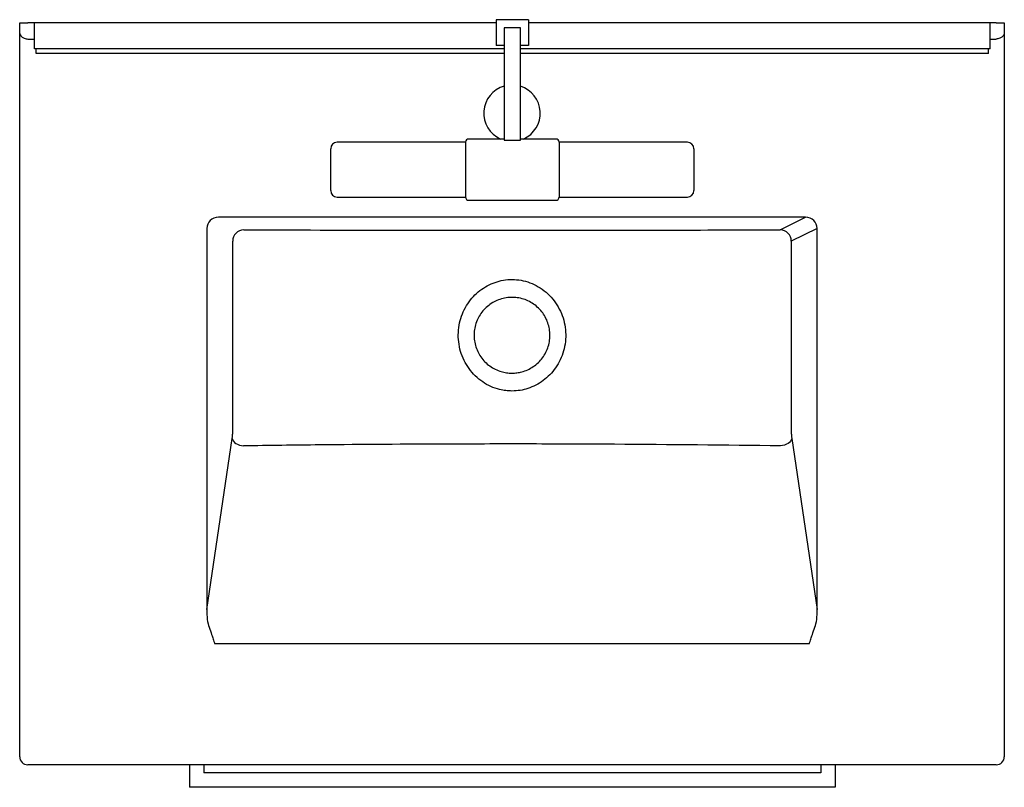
# Model space of a CAD drawing. Header units: millimetres. Extents: x 2888.014 to 2888.624, y 2563.006 to 2563.482.
import ezdxf

# ---------------------------------------------------------------- set-up
doc = ezdxf.new("R2010")
doc.units = ezdxf.units.MM
doc.layers.add('SANINDUSA', color=3, linetype='Continuous')

msp = doc.modelspace()

# ---------------------------------------------------------------- linework, layer by layer
at = {"layer": 'SANINDUSA'}
for p, q in [((2888.01422, 2563.47366), (2888.01422, 2563.48019)), ((2888.01422, 2563.48019), (2888.01922, 2563.48019)), ((2888.02339, 2563.48019), (2888.01922, 2563.48019)), ((2888.02339, 2563.46419), (2888.02339, 2563.48019)), ((2888.30939, 2563.48019), (2888.02339, 2563.48019)), ((2888.32939, 2563.48219), (2888.30939, 2563.48219)), ((2888.30939, 2563.48219), (2888.30939, 2563.46619)), ((2888.32439, 2563.47719), (2888.31439, 2563.47719)), ((2888.31439, 2563.47719), (2888.31439, 2563.40752)), ((2888.32439, 2563.40752), (2888.32439, 2563.47719)), ((2888.32939, 2563.48219), (2888.32939, 2563.46619)), ((2888.61539, 2563.48019), (2888.32939, 2563.48019)), ((2888.61539, 2563.46419), (2888.61539, 2563.48019)), ((2888.61922, 2563.48019), (2888.61539, 2563.48019)), ((2888.61922, 2563.48019), (2888.62422, 2563.48019)), ((2888.62422, 2563.48019), (2888.62422, 2563.47366)), ((2888.01422, 2563.46919), (2888.01422, 2563.47366)), ((2888.01922, 2563.47019), (2888.02339, 2563.47019)), ((2888.61539, 2563.47019), (2888.61922, 2563.47019)), ((2888.62422, 2563.47366), (2888.62422, 2563.46919)), ((2888.01422, 2563.02519), (2888.01422, 2563.46919)), ((2888.31439, 2563.46419), (2888.02339, 2563.46419)), ((2888.02439, 2563.46119), (2888.02439, 2563.46419)), ((2888.31439, 2563.46619), (2888.30939, 2563.46619)), ((2888.32939, 2563.46619), (2888.32439, 2563.46619)), ((2888.61539, 2563.46419), (2888.32439, 2563.46419)), ((2888.61439, 2563.46119), (2888.61439, 2563.46419)), ((2888.62422, 2563.46919), (2888.62422, 2563.02519)), ((2888.31439, 2563.46119), (2888.02439, 2563.46119)), ((2888.61439, 2563.46119), (2888.32439, 2563.46119)), ((2888.29039, 2563.40619), (2888.21089, 2563.40619)), ((2888.29039, 2563.40619), (2888.29039, 2563.37219)), ((2888.31439, 2563.40819), (2888.29239, 2563.40819)), ((2888.31439, 2563.40752), (2888.32439, 2563.40752)), ((2888.34639, 2563.40819), (2888.32439, 2563.40819)), ((2888.42789, 2563.40619), (2888.34839, 2563.40619)), ((2888.34839, 2563.40619), (2888.34839, 2563.37219)), ((2888.20689, 2563.37619), (2888.20689, 2563.40219)), ((2888.43189, 2563.40219), (2888.43189, 2563.37619)), ((2888.21089, 2563.37219), (2888.29039, 2563.37219)), ((2888.29239, 2563.37019), (2888.34639, 2563.37019)), ((2888.34839, 2563.37219), (2888.42789, 2563.37219)), ((2888.50109, 2563.35963), (2888.13735, 2563.35963)), ((2888.48535, 2563.35181), (2888.50109, 2563.35963)), ((2888.13024, 2563.35276), (2888.13024, 2563.11652)), ((2888.5082, 2563.35276), (2888.49224, 2563.34484)), ((2888.5082, 2563.11652), (2888.5082, 2563.35276)), ((2888.13024, 2563.11652), (2888.14591, 2563.22242)), ((2888.49253, 2563.22242), (2888.5082, 2563.11652)), ((2888.50335, 2563.09509), (2888.1351, 2563.09509)), ((2888.61922, 2563.02019), (2888.01922, 2563.02019)), ((2888.11939, 2563.02019), (2888.11939, 2563.00619)), ((2888.12829, 2563.02019), (2888.12829, 2563.01509)), ((2888.51049, 2563.02019), (2888.51049, 2563.01509)), ((2888.51939, 2563.02019), (2888.51939, 2563.00619)), ((2888.51049, 2563.01509), (2888.12829, 2563.01509)), ((2888.51939, 2563.00619), (2888.11939, 2563.00619))]:
    msp.add_line(p, q, dxfattribs=at)
at = {"layer": 'SANINDUSA', "flags": 128}
for points in [[(2888.14591, 2563.22242), (2888.14619, 2563.22161), (2888.14668, 2563.22082), (2888.14736, 2563.22009), (2888.14822, 2563.21943), (2888.14923, 2563.21887), (2888.15036, 2563.21842), (2888.15156, 2563.2181), (2888.1528, 2563.21792)], [(2888.49253, 2563.22242), (2888.49226, 2563.22161), (2888.49177, 2563.22082), (2888.49108, 2563.22009), (2888.49022, 2563.21943), (2888.48921, 2563.21887), (2888.48809, 2563.21842), (2888.48688, 2563.2181), (2888.48564, 2563.21792)]]:
    msp.add_lwpolyline(points, dxfattribs=at)
at = {"layer": 'SANINDUSA'}
for centre, radius, start, end in [((2888.31922, 2563.42419), 0.0175, 106.02966, 246.10449), ((2888.31922, 2563.42419), 0.0175, 293.89551, 72.82485), ((2888.21089, 2563.40219), 0.004, 90, 180), ((2888.29239, 2563.40619), 0.002, 90, 180), ((2888.34639, 2563.40619), 0.002, 0, 90), ((2888.42789, 2563.40219), 0.004, 0, 90), ((2888.21089, 2563.37619), 0.004, 180, 270), ((2888.42789, 2563.37619), 0.004, 270, 0), ((2888.29239, 2563.37219), 0.002, 180, 270), ((2888.34639, 2563.37219), 0.002, 270, 0), ((2888.15326, 2563.34476), 0.00706, 91.34042, 179.31825), ((2888.48518, 2563.34476), 0.00706, 0.68175, 88.65958), ((2888.01922, 2563.02519), 0.005, 180, 270), ((2888.61922, 2563.02519), 0.005, 270, 0)]:
    msp.add_arc(centre, radius, start, end, dxfattribs=at)
for centre, major_axis, ratio, start_param, end_param in [((2888.13756, 2563.35255), (0.00663, -0.00329), 0.945891, 2.038989, 3.59465), ((2888.50088, 2563.35255), (0.00663, 0.00329), 0.945891, 5.830128, 7.385789), ((2888.13756, 2563.11942), (0.00255, 0.01726), 0.401176, 1.798433, 2.574634), ((2888.50088, 2563.11942), (-0.00255, 0.01726), 0.401176, 3.708551, 4.484752)]:
    msp.add_ellipse(centre, major_axis=major_axis, ratio=ratio, start_param=start_param, end_param=end_param, dxfattribs=at)
for points, knots in [([(2888.01422, 2563.47366), (2888.01422, 2563.47366), (2888.01422, 2563.47364), (2888.01422, 2563.4736), (2888.01423, 2563.4735), (2888.01428, 2563.47321), (2888.01453, 2563.4726), (2888.01522, 2563.47182), (2888.01614, 2563.47113), (2888.01707, 2563.47062), (2888.0181, 2563.47025), (2888.0189, 2563.4702), (2888.01922, 2563.47019)], [0, 0, 0, 0, 0.001946, 0.011434, 0.03006, 0.079946, 0.227067, 0.464397, 0.599184, 0.708365, 0.879823, 1, 1, 1, 1]), ([(2888.62422, 2563.47366), (2888.62422, 2563.47366), (2888.62422, 2563.47364), (2888.62422, 2563.4736), (2888.62421, 2563.4735), (2888.62417, 2563.47321), (2888.62391, 2563.4726), (2888.62323, 2563.47182), (2888.62231, 2563.47113), (2888.62137, 2563.47062), (2888.62034, 2563.47025), (2888.61955, 2563.4702), (2888.61922, 2563.47019)], [0, 0, 0, 0, 0.001946, 0.011434, 0.03006, 0.079946, 0.227067, 0.464397, 0.599184, 0.708365, 0.879823, 1, 1, 1, 1]), ([(2888.1531, 2563.35181), (2888.18455, 2563.35178), (2888.23173, 2563.35173), (2888.29465, 2563.35171), (2888.35002, 2563.35171), (2888.41359, 2563.35174), (2888.46143, 2563.35179), (2888.48535, 2563.35181)], [0, 0, 0, 0, 0.284033, 0.426039, 0.568047, 0.78402, 1, 1, 1, 1]), ([(2888.1462, 2563.22683), (2888.14623, 2563.24225), (2888.14628, 2563.26962), (2888.14627, 2563.30896), (2888.14623, 2563.33288), (2888.1462, 2563.34484)], [0, 0, 0, 0, 0.3919309, 0.6959661, 1, 1, 1, 1]), ([(2888.49224, 2563.34484), (2888.49221, 2563.32942), (2888.49216, 2563.30205), (2888.49217, 2563.26271), (2888.49222, 2563.23879), (2888.49224, 2563.22683)], [0, 0, 0, 0, 0.391931, 0.695966, 1, 1, 1, 1]), ([(2888.31922, 2563.25192), (2888.32089, 2563.252), (2888.32423, 2563.25215), (2888.32923, 2563.2534), (2888.33406, 2563.25543), (2888.33866, 2563.25831), (2888.34278, 2563.26194), (2888.34637, 2563.2663), (2888.34924, 2563.27126), (2888.35131, 2563.27674), (2888.35244, 2563.28252), (2888.35261, 2563.28848), (2888.35178, 2563.29441), (2888.34997, 2563.30014), (2888.3472, 2563.30545), (2888.34362, 2563.3102), (2888.33927, 2563.31424), (2888.33437, 2563.31745), (2888.32902, 2563.3197), (2888.32352, 2563.32096), (2888.31797, 2563.32121), (2888.3126, 2563.32054), (2888.30746, 2563.31897), (2888.30264, 2563.3166), (2888.29822, 2563.31344), (2888.29426, 2563.30953), (2888.29094, 2563.30494), (2888.28833, 2563.29976), (2888.28661, 2563.29416), (2888.28582, 2563.28828), (2888.28603, 2563.28233), (2888.28721, 2563.27646), (2888.28939, 2563.27086), (2888.29246, 2563.26572), (2888.29637, 2563.26121), (2888.30092, 2563.25747), (2888.30602, 2563.25461), (2888.31091, 2563.25291), (2888.31535, 2563.25206), (2888.31793, 2563.25196), (2888.31922, 2563.25192)], [0, 0, 0, 0, 0.023515, 0.047032, 0.072092, 0.097157, 0.123204, 0.149255, 0.176454, 0.203654, 0.231384, 0.259118, 0.287269, 0.315417, 0.343353, 0.371287, 0.398959, 0.426627, 0.453484, 0.480334, 0.505839, 0.531344, 0.556258, 0.581178, 0.606844, 0.632515, 0.659406, 0.6863, 0.713955, 0.741612, 0.769534, 0.797451, 0.825609, 0.853766, 0.881522, 0.909274, 0.936459, 0.963636, 0.981818, 1, 1, 1, 1]), ([(2888.31922, 2563.263), (2888.3181, 2563.26305), (2888.31584, 2563.26314), (2888.31235, 2563.26394), (2888.30881, 2563.26531), (2888.30541, 2563.26735), (2888.30238, 2563.26995), (2888.29985, 2563.273), (2888.29785, 2563.27646), (2888.29647, 2563.28018), (2888.29573, 2563.2841), (2888.29566, 2563.28806), (2888.29626, 2563.29201), (2888.29751, 2563.29577), (2888.29938, 2563.2993), (2888.3018, 2563.30244), (2888.30474, 2563.30515), (2888.30806, 2563.30731), (2888.31172, 2563.30889), (2888.31557, 2563.30983), (2888.31956, 2563.31011), (2888.3235, 2563.30972), (2888.32735, 2563.30867), (2888.33094, 2563.307), (2888.33423, 2563.30473), (2888.33707, 2563.30196), (2888.33942, 2563.29873), (2888.34118, 2563.29519), (2888.34233, 2563.29136), (2888.34282, 2563.28743), (2888.34263, 2563.28344), (2888.34179, 2563.27957), (2888.3403, 2563.27586), (2888.33822, 2563.27249), (2888.33559, 2563.26948), (2888.33251, 2563.26699), (2888.32903, 2563.26502), (2888.32558, 2563.2638), (2888.32227, 2563.26312), (2888.32024, 2563.26304), (2888.31922, 2563.263)], [0, 0, 0, 0, 0.02276, 0.046001, 0.072463, 0.099691, 0.12615, 0.153375, 0.179845, 0.207085, 0.233546, 0.260776, 0.287231, 0.314454, 0.340917, 0.368148, 0.394618, 0.421856, 0.448313, 0.475537, 0.501995, 0.529219, 0.555689, 0.582928, 0.609391, 0.636621, 0.663077, 0.690299, 0.716761, 0.743991, 0.770461, 0.7977, 0.824158, 0.851384, 0.87784, 0.905064, 0.931533, 0.95877, 0.979212, 1, 1, 1, 1]), ([(2888.14591, 2563.22242), (2888.14599, 2563.22308), (2888.14616, 2563.22441), (2888.14618, 2563.22603), (2888.1462, 2563.22683)], [0, 0, 0, 0, 0.501469, 1, 1, 1, 1]), ([(2888.49224, 2563.22683), (2888.49226, 2563.22602), (2888.49229, 2563.2244), (2888.49245, 2563.22308), (2888.49253, 2563.22242)], [0, 0, 0, 0, 0.5011472, 1, 1, 1, 1]), ([(2888.48564, 2563.21792), (2888.45133, 2563.2183), (2888.39987, 2563.21888), (2888.33124, 2563.21912), (2888.27043, 2563.21903), (2888.21095, 2563.21867), (2888.16863, 2563.21812), (2888.1528, 2563.21792)], [0, 0, 0, 0, 0.309256, 0.463904, 0.618551, 0.857344, 1, 1, 1, 1]), ([(2888.13169, 2563.10541), (2888.13217, 2563.10391), (2888.13293, 2563.10153), (2888.13391, 2563.09856), (2888.13456, 2563.09663), (2888.13491, 2563.09561), (2888.13509, 2563.0951), (2888.1351, 2563.09509)], [0, 0, 0, 0, 0.449327, 0.71307, 0.853193, 0.997805, 1, 1, 1, 1]), ([(2888.50335, 2563.09509), (2888.50335, 2563.0951), (2888.50353, 2563.09561), (2888.50388, 2563.09663), (2888.50453, 2563.09856), (2888.50552, 2563.10153), (2888.50628, 2563.10391), (2888.50675, 2563.10541)], [0, 0, 0, 0, 0.002195, 0.146807, 0.28693, 0.550673, 1, 1, 1, 1])]:
    msp.add_open_spline(points, degree=3, knots=knots, dxfattribs=at)

doc.saveas('drawing.dxf')
